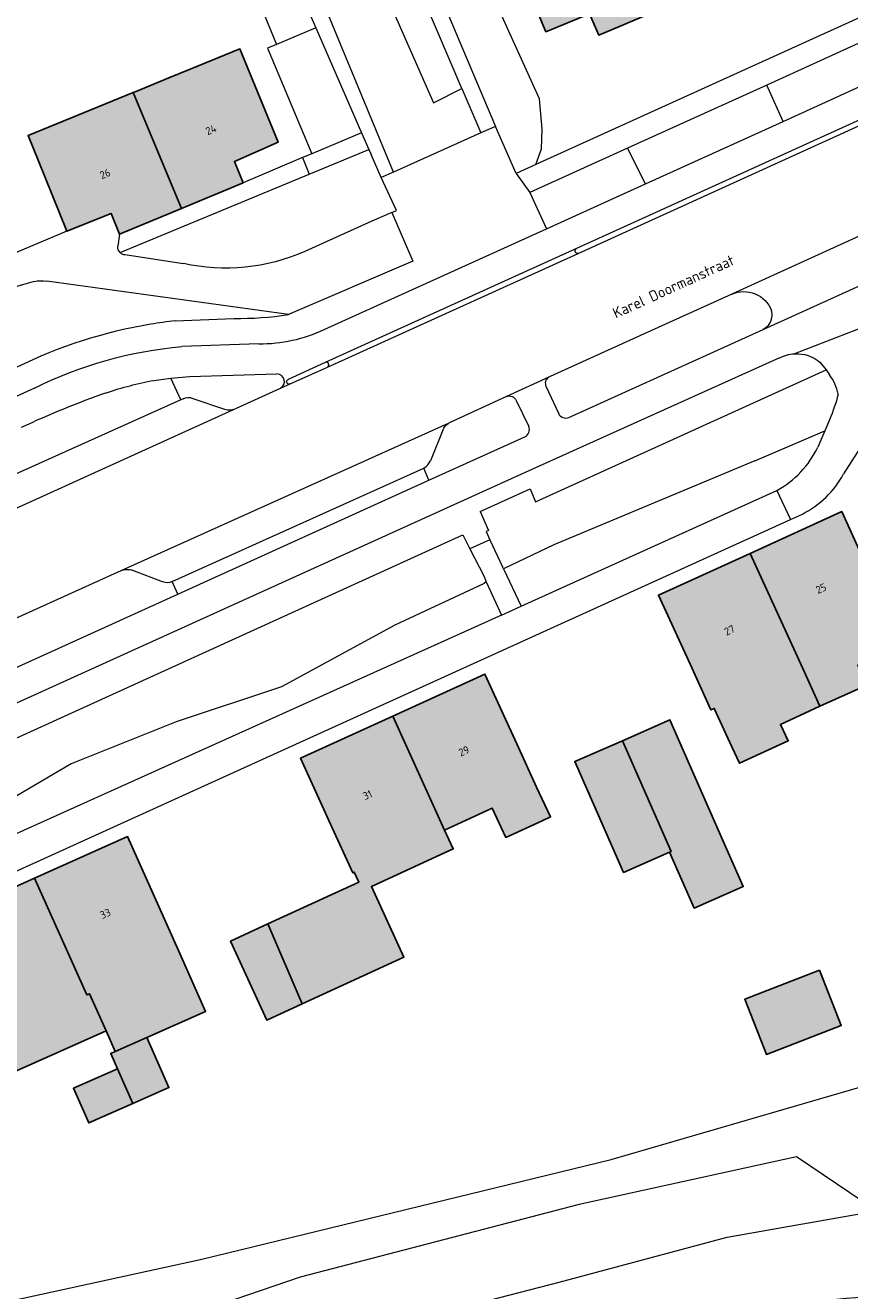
# Model space of a CAD drawing. Header units: metres. Extents: x 195286 to 196278, y 327273 to 327838.
# Tile 18 of 46: x 195695 to 195749, y 327437 to 327520. Entities that reach past the tile are written whole.
import ezdxf
from ezdxf.enums import TextEntityAlignment as Align

# ---------------------------------------------------------------- set-up
doc = ezdxf.new("R2010")
doc.units = ezdxf.units.M
for name, color, linetype, lineweight in [('B-WE-GR-BEPLANTING_CULTUUR_BOSPLANTSOEN-GV', 253, 'Continuous', 18), ('B-WE-GR-BEPLANTING_CULTUUR_HEESTERS-GV', 253, 'Continuous', 18), ('B-WE-IE-TERREINAFSCHEIDING_KUNSTMATIG_HEKWERK-G', 253, 'IE-TERREINAFSCHEIDING-KUNSTMATIG', 18), ('B-WE-OG-BEBOUWING-GV', 250, 'Continuous', 25), ('B-WE-OG-BEBOUWING-T18', 1, 'Continuous', 25), ('B-WE-OG-TERREIN_BEGROEID-GV', 253, 'Continuous', 9), ('B-WE-OG-TERREIN_ERF-GV', 253, 'Continuous', 9), ('B-WE-OG-TOPOGRAFIE-T18', 2, 'Continuous', 35), ('B-WE-VH-GESLOTENVERHARDING_ASFALT-GV', 253, 'Continuous', 9), ('B-WE-VH-OPENVERHARDING_BETONELEMENT-GV', 253, 'Continuous', 9), ('B-WE-VH-OPENVERHARDING_BETONSTRAATSTEEN-GV', 253, 'Continuous', 9), ('B-WE-VH-OPENVERHARDING_STRAATBAKSTEEN-GV', 253, 'Continuous', 9), ('B-WE-VH-TEGEL-GV', 253, 'Continuous', 9)]:
    doc.layers.add(name, color=color, linetype=linetype, lineweight=lineweight)
doc.layers.add('B-WE-OG-BEBOUWING-V', color=7, linetype='Continuous', lineweight=5, true_color=0xfff3f2)
doc.styles.add('NLCS-ISO-M200-T18', font='NLCS-ISO.ttf', dxfattribs={"height": 0.36})
doc.linetypes.add('IE-TERREINAFSCHEIDING-KUNSTMATIG', pattern='A,4,[82,NLCS.SHX,S=0.75,R=90,X=0,Y=0],4,-2', length=10)

msp = doc.modelspace()

# ---------------------------------------------------------------- hatches: boundary and pattern name
at = {"layer": 'B-WE-OG-BEBOUWING-V'}
for points in [[(195728.109, 327530.454), (195724.93, 327529.116), (195729.153, 327519.085), (195732.003, 327520.258), (195732.593, 327518.869), (195736.632, 327520.55), (195733.534, 327528.317), (195732.448, 327530.964), (195728.563, 327529.374)], [(195702.211, 327515.112), (195705.36, 327507.555), (195709.397, 327509.237), (195708.824, 327510.611), (195711.677, 327511.871), (195709.18, 327517.967), (195705.937, 327516.638), (195704.553, 327516.071), (195702.456, 327515.212)], [(195705.36, 327507.555), (195702.211, 327515.112), (195695.362, 327512.305), (195696.016, 327510.695), (195697.897, 327506.063), (195700.773, 327507.23), (195701.323, 327505.873)], [(195750.529, 327483.221), (195748.454, 327487.77), (195742.478, 327485.045), (195745.905, 327477.528), (195747.025, 327475.073), (195750.083, 327476.451), (195749.501, 327477.741), (195752.172, 327478.969), (195751.559, 327480.302), (195751.808, 327480.417)], [(195742.478, 327485.045), (195736.501, 327482.319), (195738.576, 327477.77), (195739.916, 327474.833), (195740.135, 327474.93), (195741.284, 327472.432), (195741.784, 327471.346), (195744.951, 327472.804), (195744.452, 327473.889), (195747.025, 327475.073), (195745.905, 327477.528)], [(195727.245, 327472.618), (195725.172, 327477.168), (195719.157, 327474.428), (195722.534, 327466.986), (195725.635, 327468.427), (195726.528, 327466.507), (195728.9, 327467.597), (195729.44, 327467.845), (195728.545, 327469.79)], [(195713.243, 327455.655), (195719.88, 327458.705), (195717.766, 327463.305), (195723.105, 327465.759), (195722.534, 327466.986), (195719.157, 327474.428), (195713.14, 327471.687), (195715.213, 327467.137), (195716.548, 327464.207), (195716.633, 327464.241), (195716.934, 327463.586), (195711.011, 327460.864)], [(195734.145, 327472.825), (195737.319, 327465.591), (195737.224, 327465.549), (195738.826, 327461.897), (195742.021, 327463.299), (195740.396, 327467.004), (195737.246, 327474.185)], [(195734.145, 327472.825), (195731.044, 327471.464), (195734.217, 327464.23), (195737.224, 327465.549), (195737.319, 327465.591)], [(195703.886, 327461.998), (195701.846, 327466.563), (195695.784, 327463.853), (195699.19, 327456.234), (195699.37, 327456.315), (195700.453, 327453.892), (195701.052, 327452.552), (195703.107, 327453.458), (195706.926, 327455.141), (195705.251, 327458.943)], [(195695.784, 327463.853), (195689.721, 327461.142), (195691.762, 327456.577), (195692.855, 327454.132), (195694.209, 327451.102), (195700.453, 327453.892), (195699.37, 327456.315), (195699.19, 327456.234)], [(195711.011, 327460.864), (195708.563, 327459.739), (195710.929, 327454.591), (195713.243, 327455.655)], [(195747.01, 327457.856), (195742.141, 327455.966), (195743.544, 327452.353), (195748.412, 327454.244)], [(195701.198, 327451.407), (195702.191, 327449.15), (195704.547, 327450.188), (195703.107, 327453.458), (195701.052, 327452.552), (195700.751, 327452.42)], [(195702.191, 327449.15), (195701.198, 327451.407), (195698.326, 327450.14), (195699.321, 327447.884)]]:
    msp.add_hatch(color=256, dxfattribs=at).paths.add_polyline_path(points)

# ---------------------------------------------------------------- linework, layer by layer
at = {"layer": 'B-WE-GR-BEPLANTING_CULTUUR_BOSPLANTSOEN-GV'}
msp.add_lwpolyline([(195639.693, 327408.692), (195645.966, 327410.976), (195650.14, 327413.363), (195654.064, 327415.995), (195663.769, 327420.905), (195668.079, 327421.936), (195679.921, 327422.917), (195686.454, 327423.97), (195692.978, 327425.886), (195708.354, 327431.47), (195715.615, 327433.764), (195730.023, 327437.487), (195740.981, 327440.435), (195750.717, 327442.137), (195745.497, 327445.665), (195731.33, 327442.562), (195713.106, 327437.814), (195696.004, 327431.965), (195679.982, 327429.214), (195674.432, 327428.665), (195667.661, 327426.746), (195659.149, 327423.946)], dxfattribs=at)
at = {"layer": 'B-WE-GR-BEPLANTING_CULTUUR_HEESTERS-GV'}
for points in [[(195728.495, 327510.43), (195728.852, 327511.443), (195728.913, 327512.731), (195728.73, 327514.709), (195724.671, 327523.697), (195722.24, 327522.74), (195721.752, 327522.658), (195725.071, 327514.758), (195725.865, 327512.913)], [(195714.143, 327519.335), (195711.56, 327518.255), (195710.985, 327518.014), (195713.867, 327511.119)], [(195719.097, 327507.285), (195719.41, 327507.421), (195718.408, 327509.57), (195717.743, 327511.071)], [(195701.678, 327504.542), (195705.499, 327503.961)], [(195695.756, 327502.791), (195694.994, 327502.574), (195692.565, 327501.884)], [(195712.345, 327500.628), (195696.578, 327502.816)], [(195704.957, 327500.218), (195708.794, 327500.375)]]:
    msp.add_lwpolyline(points, dxfattribs=at)
for points in [[(195701.367, 327504.676, 0.174963), (195701.678, 327504.542)], [(195708.794, 327500.375, 0.039126), (195712.345, 327500.628)]]:
    msp.add_lwpolyline(points, format="xyb", dxfattribs=at)
at = {"layer": 'B-WE-IE-TERREINAFSCHEIDING_KUNSTMATIG_HEKWERK-G'}
for points in [[(195710.275, 327521.441), (195711.56, 327518.255)], [(195733.414, 327445.5), (195752.551, 327451.063), (195775.379, 327460.266)], [(195706.703, 327439), (195733.414, 327445.5)], [(195658.214, 327424.899), (195680.963, 327433.384), (195706.703, 327439)]]:
    msp.add_lwpolyline(points, dxfattribs=at)
at = {"layer": 'B-WE-OG-BEBOUWING-GV'}
for points in [[(195728.109, 327530.454), (195724.93, 327529.116), (195729.153, 327519.085), (195732.003, 327520.258), (195732.593, 327518.869), (195736.632, 327520.55), (195733.534, 327528.317), (195732.448, 327530.964), (195728.563, 327529.374)], [(195702.211, 327515.112), (195705.36, 327507.555), (195709.397, 327509.237), (195708.824, 327510.611), (195711.677, 327511.871), (195709.18, 327517.967), (195705.937, 327516.638), (195704.553, 327516.071), (195702.456, 327515.212)], [(195705.36, 327507.555), (195702.211, 327515.112), (195695.362, 327512.305), (195696.016, 327510.695), (195697.897, 327506.063), (195700.773, 327507.23), (195701.323, 327505.873)], [(195750.529, 327483.221), (195748.454, 327487.77), (195742.478, 327485.045), (195745.905, 327477.528), (195747.025, 327475.073), (195750.083, 327476.451), (195749.501, 327477.741), (195752.172, 327478.969), (195751.559, 327480.302), (195751.808, 327480.417)], [(195742.478, 327485.045), (195736.501, 327482.319), (195738.576, 327477.77), (195739.916, 327474.833), (195740.135, 327474.93), (195741.284, 327472.432), (195741.784, 327471.346), (195744.951, 327472.804), (195744.452, 327473.889), (195747.025, 327475.073), (195745.905, 327477.528)], [(195727.245, 327472.618), (195725.172, 327477.168), (195719.157, 327474.428), (195722.534, 327466.986), (195725.635, 327468.427), (195726.528, 327466.507), (195728.9, 327467.597), (195729.44, 327467.845), (195728.545, 327469.79)], [(195713.243, 327455.655), (195719.88, 327458.705), (195717.766, 327463.305), (195723.105, 327465.759), (195722.534, 327466.986), (195719.157, 327474.428), (195713.14, 327471.687), (195715.213, 327467.137), (195716.548, 327464.207), (195716.633, 327464.241), (195716.934, 327463.586), (195711.011, 327460.864)], [(195734.145, 327472.825), (195737.319, 327465.591), (195737.224, 327465.549), (195738.826, 327461.897), (195742.021, 327463.299), (195740.396, 327467.004), (195737.246, 327474.185)], [(195734.145, 327472.825), (195731.044, 327471.464), (195734.217, 327464.23), (195737.224, 327465.549), (195737.319, 327465.591)], [(195703.886, 327461.998), (195701.846, 327466.563), (195695.784, 327463.853), (195699.19, 327456.234), (195699.37, 327456.315), (195700.453, 327453.892), (195701.052, 327452.552), (195703.107, 327453.458), (195706.926, 327455.141), (195705.251, 327458.943)], [(195695.784, 327463.853), (195689.721, 327461.142), (195691.762, 327456.577), (195692.855, 327454.132), (195694.209, 327451.102), (195700.453, 327453.892), (195699.37, 327456.315), (195699.19, 327456.234)], [(195711.011, 327460.864), (195708.563, 327459.739), (195710.929, 327454.591), (195713.243, 327455.655)], [(195747.01, 327457.856), (195742.141, 327455.966), (195743.544, 327452.353), (195748.412, 327454.244)], [(195701.198, 327451.407), (195702.191, 327449.15), (195704.547, 327450.188), (195703.107, 327453.458), (195701.052, 327452.552), (195700.751, 327452.42)], [(195702.191, 327449.15), (195701.198, 327451.407), (195698.326, 327450.14), (195699.321, 327447.884)]]:
    msp.add_lwpolyline(points, close=True, dxfattribs=at)
at = {"layer": 'B-WE-OG-TERREIN_BEGROEID-GV'}
for points in [[(195744.625, 327513.239), (195751.164, 327516.21), (195750.058, 327518.565), (195743.558, 327515.61)], [(195735.647, 327509.16), (195744.625, 327513.239), (195743.558, 327515.61), (195734.48, 327511.483)], [(195741.275, 327501.959), (195736.961, 327500), (195729.43, 327496.589), (195729.335, 327496.546)], [(195730.652, 327493.921), (195743.321, 327499.663)], [(195708.96, 327494.513), (195711.826, 327495.828)], [(195726.573, 327495.282), (195723, 327493.623), (195722.781, 327493.525)], [(195729.171, 327495.914), (195729.972, 327494.187)], [(195706.102, 327495.161), (195708.168, 327494.46)], [(195722.419, 327493.078), (195721.609, 327491.089)], [(195742.78, 327491.088), (195747.348, 327493.053)], [(195721.519, 327489.82), (195727.764, 327492.645)], [(195742.78, 327491.088), (195729.66, 327485.608), (195726.38, 327484.037), (195727.54, 327481.601), (195744.229, 327489.152)], [(195724.85, 327487.77), (195725.396, 327486.538), (195725.26, 327486.465), (195725.489, 327485.939), (195726.315, 327484.175)], [(195701.401, 327483.916), (195686.891, 327477.34), (195656.411, 327463.526), (195657.496, 327461.219)], [(195704.139, 327483.186), (195702.195, 327483.94)], [(195688.101, 327474.665), (195705.136, 327482.38), (195704.764, 327483.212)], [(195725.262, 327483.19), (195725.114, 327483.074), (195719.281, 327480.356), (195711.898, 327476.338), (195705.033, 327474.063), (195698.172, 327471.32), (195691.789, 327467.579)]]:
    msp.add_lwpolyline(points, dxfattribs=at)
msp.add_lwpolyline([(195735.647, 327509.16), (195734.48, 327511.483), (195728.107, 327508.586), (195729.195, 327506.229)], close=True, dxfattribs=at)
for points in [[(195743.72, 327500, 0.228187), (195743.872, 327500.903)], [(195711.826, 327495.828, 0.784602), (195711.6, 327496.758)], [(195729.335, 327496.546, 0.407863), (195729.171, 327495.914)], [(195748.217, 327495.435, 0.124164), (195747.649, 327496.702)], [(195705.481, 327495.14, -0.252912), (195706.102, 327495.161)], [(195708.168, 327494.46, 0.170706), (195708.96, 327494.513)], [(195729.972, 327494.187, 0.40945), (195730.652, 327493.921)], [(195727.764, 327492.645, 0.408466), (195728.032, 327493.331)], [(195744.229, 327489.152, 0.154814), (195746.895, 327491.976)], [(195704.764, 327483.212, -0.223946), (195704.139, 327483.186)]]:
    msp.add_lwpolyline(points, format="xyb", dxfattribs=at)
at = {"layer": 'B-WE-OG-TERREIN_ERF-GV'}
for points in [[(195741.73, 327534.989), (195743.496, 327530.741), (195740.906, 327529.664), (195742.916, 327524.829), (195740.088, 327523.607), (195740.671, 327522.23), (195736.632, 327520.55), (195732.593, 327518.869), (195732.003, 327520.258), (195729.153, 327519.085), (195724.93, 327529.116), (195728.109, 327530.454), (195728.563, 327529.374), (195732.448, 327530.964), (195735.738, 327532.31), (195735.669, 327532.476), (195736.008, 327532.61)], [(195738.576, 327477.77), (195736.501, 327482.319), (195742.478, 327485.045), (195748.454, 327487.77), (195750.529, 327483.221), (195751.808, 327480.417), (195751.559, 327480.302), (195752.172, 327478.969), (195749.501, 327477.741), (195750.083, 327476.451), (195747.025, 327475.073), (195744.452, 327473.889), (195744.951, 327472.804), (195741.784, 327471.346), (195741.284, 327472.432), (195740.135, 327474.93), (195739.916, 327474.833)], [(195723.105, 327465.759), (195717.766, 327463.305), (195719.88, 327458.705), (195713.243, 327455.655), (195710.929, 327454.591), (195708.563, 327459.739), (195711.011, 327460.864), (195716.934, 327463.586), (195716.633, 327464.241), (195716.548, 327464.207), (195715.213, 327467.137), (195713.14, 327471.687), (195719.157, 327474.428), (195725.172, 327477.168), (195727.245, 327472.618), (195728.545, 327469.79), (195729.44, 327467.845), (195728.9, 327467.597), (195726.528, 327466.507), (195725.635, 327468.427), (195722.534, 327466.986)], [(195737.224, 327465.549), (195734.217, 327464.23), (195731.044, 327471.464), (195734.145, 327472.825), (195737.246, 327474.185), (195740.396, 327467.004), (195742.021, 327463.299), (195738.826, 327461.897)], [(195695.784, 327463.853), (195701.846, 327466.563), (195703.886, 327461.998), (195705.251, 327458.943), (195706.926, 327455.141), (195703.107, 327453.458), (195704.547, 327450.188), (195702.191, 327449.15), (195699.321, 327447.884), (195698.326, 327450.14), (195701.198, 327451.407), (195700.751, 327452.42), (195701.052, 327452.552), (195700.453, 327453.892), (195694.209, 327451.102), (195692.855, 327454.132), (195691.762, 327456.577), (195689.721, 327461.142)], [(195747.01, 327457.856), (195748.412, 327454.244), (195743.544, 327452.353), (195742.141, 327455.966)]]:
    msp.add_lwpolyline(points, close=True, dxfattribs=at)
for points in [[(195697.897, 327506.063), (195696.016, 327510.695), (195695.362, 327512.305), (195702.211, 327515.112), (195702.456, 327515.212), (195704.553, 327516.071), (195705.937, 327516.638), (195709.18, 327517.967), (195711.677, 327511.871), (195708.824, 327510.611), (195709.397, 327509.237)], [(195749.65, 327491.938), (195748.574, 327490.234)]]:
    msp.add_lwpolyline(points, dxfattribs=at)
at = {"layer": 'B-WE-VH-GESLOTENVERHARDING_ASFALT-GV'}
msp.add_lwpolyline([(195758.26, 327437.906, -0.037577), (195748.102, 327436.364)], format="xyb", dxfattribs=at)
at = {"layer": 'B-WE-VH-OPENVERHARDING_BETONELEMENT-GV'}
for points in [[(195750.867, 327513.904), (195731.156, 327504.951)], [(195731.263, 327504.616), (195751.05, 327513.63)], [(195714.737, 327497.508), (195712.323, 327496.395)], [(195712.451, 327496.1), (195714.896, 327497.198)], [(195725.489, 327485.939), (195724.177, 327485.333), (195725.09, 327483.572), (195725.262, 327483.19), (195726.245, 327481.015), (195727.54, 327481.601)], [(195726.38, 327484.037), (195726.315, 327484.175)]]:
    msp.add_lwpolyline(points, dxfattribs=at)
msp.add_lwpolyline([(195714.896, 327497.198, 0.929413), (195714.75, 327497.513)], format="xyb", dxfattribs=at)
at = {"layer": 'B-WE-VH-OPENVERHARDING_BETONSTRAATSTEEN-GV'}
for points in [[(195701.323, 327505.873), (195700.773, 327507.23), (195697.897, 327506.063), (195694.135, 327504.489), (195694.443, 327503.759)], [(195719.097, 327507.285), (195717.787, 327506.718)], [(195717.787, 327506.718), (195713.418, 327504.739)], [(195751.601, 327506.651), (195741.275, 327501.959)], [(195731.156, 327504.951), (195714.75, 327497.513)], [(195714.896, 327497.198), (195731.263, 327504.616)], [(195743.321, 327499.663), (195753.687, 327504.35)], [(195753.198, 327500.504), (195751.435, 327500.411), (195745.381, 327498.072)], [(195710.413, 327498.725), (195705.382, 327498.545)], [(195714.737, 327497.508), (195714.75, 327497.513)], [(195747.028, 327497.532), (195747.443, 327497.021), (195747.649, 327496.702)], [(195703.569, 327496.336), (195704.674, 327496.472), (195705.893, 327496.596), (195711.6, 327496.758)], [(195705.329, 327495.066), (195704.674, 327496.472)], [(195711.826, 327495.828), (195712.451, 327496.1)], [(195729.335, 327496.546), (195726.573, 327495.282)], [(195695.777, 327495.832), (195681.538, 327489.35), (195681.469, 327489.318), (195682.302, 327487.478)], [(195727.21, 327495.025), (195728.032, 327493.331)], [(195747.65, 327493.772), (195747.348, 327493.053), (195746.895, 327491.976)], [(195705.136, 327482.38), (195721.519, 327489.82), (195721.194, 327490.613)], [(195744.229, 327489.152), (195745.107, 327487.261), (195745.888, 327487.616)], [(195726.245, 327481.015), (195693.944, 327466.466), (195691.845, 327465.52), (195692.844, 327463.522), (195745.107, 327487.261)]]:
    msp.add_lwpolyline(points, dxfattribs=at)
for points in [[(195701.367, 327504.676, -0.232087), (195701.212, 327505.087)], [(195713.418, 327504.739, -0.157326), (195705.499, 327503.961)], [(195731.263, 327504.616, -0.872415), (195731.156, 327504.951)], [(195695.756, 327502.791, -0.081582), (195696.578, 327502.816)], [(195741.275, 327501.959, -0.428816), (195743.872, 327500.903)], [(195743.72, 327500, -0.126189), (195743.321, 327499.663)], [(195744.34, 327497.776, -0.113213), (195745.381, 327498.072)], [(195745.381, 327498.072, -0.185554), (195747.028, 327497.532)], [(195700.483, 327495.53, -0.036959), (195703.569, 327496.336)], [(195712.451, 327496.1, -0.992701), (195712.323, 327496.395)], [(195700.483, 327495.53, 0.024581), (195694.913, 327493.262)], [(195726.573, 327495.282, -0.420378), (195727.21, 327495.025)], [(195748.217, 327495.435, -0.043917), (195747.65, 327493.772)], [(195745.888, 327487.616, 0.154232), (195748.574, 327490.234)]]:
    msp.add_lwpolyline(points, format="xyb", dxfattribs=at)
at = {"layer": 'B-WE-VH-OPENVERHARDING_STRAATBAKSTEEN-GV'}
for points in [[(195718.866, 327528.548), (195719.16, 327547.515), (195716.923, 327547.524), (195716.832, 327525.782), (195721.817, 327514.439), (195723.669, 327515.385), (195719.588, 327524.927)], [(195717.124, 327512.49), (195713.867, 327511.119), (195713.275, 327510.869), (195713.711, 327509.798), (195717.595, 327511.41)], [(195692.799, 327487.189), (195708.96, 327494.513)], [(195705.329, 327495.066), (195694.544, 327490.208)], [(195705.481, 327495.14), (195705.329, 327495.066)], [(195722.781, 327493.525), (195701.401, 327483.916)], [(195704.764, 327483.212), (195721.194, 327490.613)]]:
    msp.add_lwpolyline(points, dxfattribs=at)
for points in [[(195722.419, 327493.078, -0.167236), (195722.781, 327493.525)], [(195721.194, 327490.613, 0.164751), (195721.609, 327491.089)], [(195701.401, 327483.916, -0.181424), (195702.195, 327483.94)]]:
    msp.add_lwpolyline(points, format="xyb", dxfattribs=at)
at = {"layer": 'B-WE-VH-TEGEL-GV'}
for points in [[(195766.709, 327526.12), (195766.068, 327527.504), (195764.401, 327526.739), (195728.495, 327510.43), (195727.206, 327509.845), (195728.107, 327508.586)], [(195719.215, 327509.932), (195714.081, 327522.339)], [(195713.136, 327521.646), (195714.143, 327519.335), (195717.124, 327512.49), (195717.595, 327511.41), (195717.743, 327511.071)], [(195723.669, 327515.385), (195724.909, 327512.484)], [(195727.206, 327509.845), (195725.865, 327512.913), (195724.909, 327512.484), (195719.215, 327509.932), (195718.408, 327509.57)], [(195713.275, 327510.869), (195709.397, 327509.237), (195701.323, 327505.873), (195701.212, 327505.087)], [(195701.367, 327504.676), (195713.711, 327509.798)], [(195719.097, 327507.285), (195720.459, 327504.119), (195712.345, 327500.628)], [(195714.688, 327499.652), (195729.195, 327506.229)], [(195744.34, 327497.776), (195728.276, 327490.535), (195688.978, 327472.728), (195689.924, 327470.877), (195723.737, 327486.264), (195724.177, 327485.333)], [(195724.85, 327487.77), (195728.12, 327489.251), (195728.479, 327488.419), (195747.443, 327497.021)]]:
    msp.add_lwpolyline(points, dxfattribs=at)
for points in [[(195704.957, 327500.218, 0.012685), (195703.367, 327500)], [(195703.367, 327500, 0.074029), (195694.617, 327497.195)], [(195710.413, 327498.725, 0.111558), (195714.688, 327499.652)], [(195695.777, 327495.832, -0.093819), (195705.382, 327498.545)]]:
    msp.add_lwpolyline(points, format="xyb", dxfattribs=at)

# ---------------------------------------------------------------- texts
at = {"layer": 'B-WE-OG-BEBOUWING-T18', "style": 'NLCS-ISO-M200-T18'}
for s, rotation, p in [('24', 22.6, (195707.293, 327512.694)), ('26', 22.6, (195700.385, 327509.816)), ('25', 24.5, (195747.105, 327482.759)), ('27', 24.5, (195741.129, 327480.033)), ('29', 24.4, (195723.802, 327472.148)), ('31', 24.4, (195717.506, 327469.281)), ('33', 24, (195700.403, 327461.536))]:
    msp.add_text(s, height=0.5, rotation=rotation, dxfattribs=at).set_placement(p, align=Align.MIDDLE)
at = {"layer": 'B-WE-OG-TOPOGRAFIE-T18', "style": 'NLCS-ISO-M200-T18'}
msp.add_text('Karel Doormanstraat', height=0.7, rotation=24.5, dxfattribs=at).set_placement((195737.47, 327502.462), align=Align.MIDDLE)

doc.saveas('drawing.dxf')
